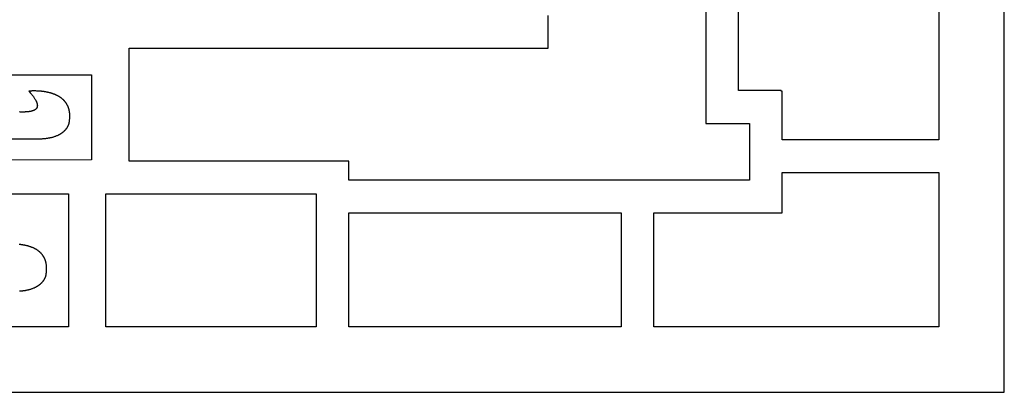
# Model space of a CAD drawing. Extents: x 0 to 758, y 0 to 338.
# Tile 5 of 6: x 457 to 758, y 0 to 114. Entities that reach past the tile are written whole.
import ezdxf

# ---------------------------------------------------------------- set-up
doc = ezdxf.new("R2010")
doc.units = 0
doc.layers.add('HOLE', color=7, linetype='CONTINUOUS')
doc.layers.add('OUTLINE', color=7, linetype='CONTINUOUS')

msp = doc.modelspace()

# ---------------------------------------------------------------- linework, layer by layer
at = {"layer": 'HOLE'}
for points in [[(738, 162.61), (738, 77.25), (690.03, 77.25), (690.03, 92.08), (689.79, 92.08), (689.79, 92.25), (676.74, 92.25), (676.74, 125.93)], [(666.74, 121.04), (666.74, 92.25), (666.74, 85.16), (666.74, 82.25), (680.03, 82.25), (680.03, 64.89), (557.52, 64.89), (557.52, 70.65), (490.28, 70.65), (490.28, 105.22), (618.53, 105.22), (618.53, 108.76), (618.53, 115.22)], [(453.55, 97.04), (478.8, 97.04), (478.8, 71.04), (276.4, 70.69)], [(453.55, 77.54), (462.73, 77.54), (462.93, 77.54), (463.12, 77.54), (463.32, 77.55), (463.51, 77.55), (463.7, 77.56), (463.9, 77.57), (464.09, 77.59), (464.29, 77.6), (464.58, 77.63), (464.88, 77.66), (465.02, 77.68), (465.17, 77.7), (465.32, 77.72), (465.46, 77.74), (465.65, 77.77), (465.83, 77.8), (466.02, 77.84), (466.2, 77.87), (466.39, 77.92), (466.58, 77.96), (466.76, 78.01), (466.95, 78.06), (467.13, 78.11), (467.32, 78.17), (467.5, 78.23), (467.68, 78.29), (467.86, 78.36), (468.04, 78.43), (468.22, 78.5), (468.4, 78.58), (468.57, 78.66), (468.66, 78.7), (468.75, 78.74), (468.83, 78.78), (468.92, 78.83), (469, 78.87), (469.09, 78.92), (469.17, 78.97), (469.25, 79.01), (469.33, 79.06), (469.42, 79.11), (469.5, 79.16), (469.58, 79.22), (469.66, 79.27), (469.73, 79.32), (469.81, 79.38), (469.89, 79.43), (469.96, 79.49), (470.04, 79.55), (470.11, 79.61), (470.19, 79.67), (470.26, 79.73), (470.33, 79.79), (470.4, 79.86), (470.47, 79.92), (470.54, 79.99), (470.61, 80.06), (470.68, 80.12), (470.74, 80.19), (470.81, 80.26), (470.87, 80.33), (470.94, 80.41), (471, 80.49), (471.07, 80.57), (471.13, 80.65), (471.19, 80.73), (471.25, 80.82), (471.31, 80.9), (471.37, 80.99), (471.43, 81.07), (471.48, 81.16), (471.53, 81.25), (471.58, 81.34), (471.61, 81.38), (471.63, 81.43), (471.66, 81.48), (471.68, 81.52), (471.7, 81.57), (471.72, 81.61), (471.74, 81.66), (471.77, 81.71), (471.78, 81.74), (471.8, 81.78), (471.81, 81.82), (471.82, 81.85), (471.84, 81.89), (471.85, 81.92), (471.86, 81.96), (471.87, 81.99), (471.88, 82.03), (471.89, 82.06), (471.9, 82.1), (471.91, 82.13), (471.93, 82.2), (471.94, 82.28), (471.96, 82.35), (471.97, 82.42), (471.98, 82.49), (472, 82.56), (472.02, 82.71), (472.04, 82.86), (472.06, 83.01), (472.08, 83.15), (472.09, 83.3), (472.11, 83.44), (472.12, 83.58), (472.13, 83.73), (472.14, 83.87), (472.15, 84.02), (472.16, 84.16), (472.16, 84.3), (472.16, 84.45), (472.16, 84.6), (472.16, 84.74), (472.15, 84.89), (472.15, 85.04), (472.14, 85.18), (472.12, 85.33), (472.11, 85.48), (472.09, 85.62), (472.07, 85.77), (472.04, 85.91), (472.03, 85.99), (472.01, 86.06), (472, 86.13), (471.98, 86.2), (471.97, 86.27), (471.95, 86.34), (471.92, 86.44), (471.89, 86.55), (471.86, 86.65), (471.83, 86.75), (471.8, 86.86), (471.77, 86.96), (471.73, 87.06), (471.7, 87.16), (471.66, 87.27), (471.62, 87.37), (471.57, 87.47), (471.53, 87.56), (471.48, 87.66), (471.44, 87.76), (471.41, 87.81), (471.39, 87.85), (471.36, 87.9), (471.33, 87.95), (471.31, 87.99), (471.29, 88.02), (471.25, 88.1), (471.15, 88.24), (471.11, 88.31), (471.06, 88.39), (471.04, 88.42), (471.02, 88.46), (471, 88.49), (470.98, 88.51), (470.97, 88.53), (470.96, 88.55), (470.95, 88.56), (470.92, 88.6), (470.9, 88.63), (470.87, 88.66), (470.82, 88.73), (470.76, 88.79), (470.71, 88.86), (470.66, 88.92), (470.64, 88.96), (470.61, 88.99), (470.58, 89.02), (470.57, 89.04), (470.56, 89.05), (470.54, 89.07), (470.53, 89.08), (470.5, 89.11), (470.47, 89.14), (470.44, 89.17), (470.38, 89.23), (470.32, 89.29), (470.21, 89.41), (470.15, 89.47), (470.12, 89.5), (470.11, 89.51), (470.09, 89.53), (470.08, 89.54), (470.06, 89.55), (470.03, 89.58), (469.97, 89.63), (469.84, 89.74), (469.72, 89.84), (469.65, 89.9), (469.62, 89.92), (469.59, 89.95), (469.56, 89.97), (469.52, 90), (469.46, 90.04), (469.32, 90.14), (469.19, 90.23), (469.12, 90.28), (469.08, 90.3), (469.05, 90.32), (469.02, 90.35), (468.98, 90.37), (468.91, 90.41), (468.77, 90.49), (468.66, 90.55), (468.55, 90.61), (468.44, 90.67), (468.33, 90.73), (468.22, 90.78), (468.11, 90.84), (468, 90.89), (467.89, 90.94), (467.77, 90.99), (467.66, 91.04), (467.55, 91.09), (467.43, 91.13), (467.32, 91.18), (467.2, 91.22), (467.08, 91.26), (466.97, 91.3), (466.82, 91.35), (466.67, 91.4), (466.53, 91.45), (466.38, 91.49), (466.23, 91.53), (466.08, 91.57), (465.93, 91.61), (465.78, 91.65), (465.63, 91.69), (465.48, 91.72), (465.33, 91.75), (465.18, 91.79), (465.03, 91.81), (464.88, 91.84), (464.72, 91.87), (464.57, 91.9), (464.42, 91.92), (464.27, 91.94), (464.11, 91.96), (463.96, 91.98), (463.81, 92), (463.65, 92.02), (463.5, 92.04), (463.35, 92.05), (463.19, 92.07), (463.04, 92.08), (462.88, 92.09), (462.73, 92.1), (462.58, 92.11), (462.42, 92.12), (462.11, 92.13), (461.81, 92.14), (461.66, 92.15), (461.5, 92.15), (461.35, 92.15), (461.2, 92.15), (461.04, 92.15), (460.89, 92.15), (460.74, 92.14), (460.59, 92.14), (460.43, 92.13), (460.28, 92.12), (460.13, 92.12), (459.98, 92.11), (459.82, 92.09), (459.67, 92.08), (459.87, 91.85), (460.07, 91.62), (460.17, 91.5), (460.27, 91.39), (460.37, 91.27), (460.47, 91.15), (460.56, 91.03), (460.66, 90.91), (460.75, 90.79), (460.84, 90.67), (460.93, 90.54), (461.02, 90.42), (461.11, 90.29), (461.2, 90.17), (461.3, 90.02), (461.4, 89.86), (461.5, 89.71), (461.59, 89.55), (461.64, 89.47), (461.68, 89.39), (461.73, 89.31), (461.77, 89.23), (461.81, 89.15), (461.85, 89.06), (461.89, 88.98), (461.93, 88.9), (461.95, 88.85), (461.97, 88.8), (461.99, 88.75), (462.01, 88.7), (462.03, 88.65), (462.05, 88.59), (462.06, 88.54), (462.08, 88.49), (462.1, 88.44), (462.11, 88.39), (462.12, 88.34), (462.14, 88.28), (462.15, 88.23), (462.16, 88.18), (462.17, 88.13), (462.18, 88.07), (462.19, 88.01), (462.2, 87.94), (462.21, 87.91), (462.21, 87.88), (462.22, 87.84), (462.22, 87.81), (462.22, 87.78), (462.22, 87.75), (462.23, 87.71), (462.23, 87.68), (462.23, 87.65), (462.23, 87.61), (462.23, 87.6), (462.23, 87.58), (462.22, 87.56), (462.22, 87.55), (462.22, 87.54), (462.22, 87.53), (462.22, 87.52), (462.22, 87.51), (462.22, 87.5), (462.22, 87.48), (462.21, 87.47), (462.21, 87.45), (462.2, 87.4), (462.19, 87.37), (462.19, 87.35), (462.19, 87.33), (462.18, 87.32), (462.18, 87.3), (462.18, 87.29), (462.17, 87.27), (462.17, 87.26), (462.17, 87.24), (462.16, 87.23), (462.16, 87.21), (462.15, 87.2), (462.15, 87.18), (462.15, 87.17), (462.14, 87.16), (462.14, 87.14), (462.13, 87.13), (462.12, 87.11), (462.12, 87.1), (462.11, 87.08), (462.11, 87.07), (462.1, 87.06), (462.09, 87.04), (462.09, 87.03), (462.08, 87.01), (462.08, 87), (462.07, 86.99), (462.06, 86.97), (462.05, 86.96), (462.05, 86.95), (462.04, 86.94), (462.03, 86.92), (462.02, 86.91), (462.01, 86.9), (462, 86.88), (461.99, 86.86), (461.96, 86.82), (461.95, 86.8), (461.95, 86.79), (461.94, 86.78), (461.93, 86.77), (461.92, 86.76), (461.92, 86.75), (461.91, 86.74), (461.91, 86.74), (461.91, 86.74), (461.91, 86.73), (461.9, 86.73), (461.9, 86.73), (461.89, 86.72), (461.89, 86.72), (461.89, 86.71), (461.88, 86.7), (461.86, 86.69), (461.85, 86.68), (461.84, 86.67), (461.78, 86.6), (461.76, 86.58), (461.75, 86.57), (461.74, 86.56), (461.73, 86.56), (461.73, 86.55), (461.72, 86.54), (461.71, 86.53), (461.69, 86.52), (461.67, 86.5), (461.65, 86.48), (461.63, 86.47), (461.61, 86.45), (461.59, 86.44), (461.56, 86.42), (461.54, 86.41), (461.52, 86.39), (461.5, 86.38), (461.48, 86.36), (461.46, 86.35), (461.44, 86.34), (461.41, 86.32), (461.39, 86.31), (461.37, 86.3), (461.32, 86.27), (461.28, 86.25), (461.23, 86.23), (461.19, 86.2), (461.14, 86.18), (461.09, 86.16), (461.04, 86.14), (461, 86.13), (460.95, 86.11), (460.9, 86.09), (460.85, 86.07), (460.8, 86.06), (460.75, 86.04), (460.7, 86.03), (460.6, 86), (460.5, 85.97), (460.4, 85.95), (460.3, 85.92), (460.2, 85.9), (460.13, 85.89), (460.06, 85.87), (459.98, 85.86), (459.91, 85.84), (459.76, 85.82), (459.61, 85.8), (459.46, 85.78), (459.31, 85.77), (459.16, 85.75), (459, 85.74), (458.85, 85.73), (458.7, 85.72), (458.55, 85.72), (458.4, 85.71), (458.09, 85.71), (457.79, 85.7), (457.62, 85.7), (457.45, 85.71), (457.28, 85.71), (457.11, 85.71), (456.77, 85.72)], [(446.47, 60.65), (471.72, 60.65), (471.72, 20), (314.6, 20)], [(456.82, 30.99), (457.01, 31), (457.2, 31.02), (457.5, 31.04), (457.79, 31.07), (457.94, 31.09), (458.09, 31.11), (458.23, 31.13), (458.38, 31.15), (458.57, 31.18), (458.75, 31.21), (458.94, 31.25), (459.12, 31.29), (459.31, 31.33), (459.5, 31.37), (459.68, 31.42), (459.87, 31.47), (460.05, 31.52), (460.24, 31.58), (460.42, 31.64), (460.6, 31.7), (460.78, 31.77), (460.96, 31.84), (461.14, 31.91), (461.32, 31.99), (461.49, 32.07), (461.58, 32.11), (461.67, 32.15), (461.75, 32.2), (461.84, 32.24), (461.92, 32.29), (462, 32.33), (462.09, 32.38), (462.17, 32.43), (462.25, 32.48), (462.33, 32.53), (462.41, 32.58), (462.49, 32.63), (462.57, 32.68), (462.65, 32.74), (462.73, 32.79), (462.81, 32.85), (462.88, 32.91), (462.96, 32.96), (463.03, 33.02), (463.11, 33.08), (463.18, 33.15), (463.25, 33.21), (463.32, 33.27), (463.39, 33.34), (463.46, 33.4), (463.53, 33.47), (463.59, 33.54), (463.66, 33.61), (463.72, 33.68), (463.79, 33.75), (463.86, 33.83), (463.92, 33.9), (463.99, 33.98), (464.05, 34.07), (464.11, 34.15), (464.17, 34.23), (464.23, 34.32), (464.29, 34.4), (464.35, 34.49), (464.4, 34.57), (464.45, 34.66), (464.5, 34.75), (464.53, 34.8), (464.55, 34.84), (464.57, 34.89), (464.6, 34.93), (464.62, 34.98), (464.64, 35.03), (464.66, 35.07), (464.68, 35.12), (464.7, 35.16), (464.71, 35.19), (464.73, 35.23), (464.74, 35.26), (464.75, 35.3), (464.77, 35.34), (464.78, 35.37), (464.79, 35.41), (464.8, 35.44), (464.81, 35.48), (464.82, 35.51), (464.83, 35.55), (464.85, 35.62), (464.86, 35.69), (464.88, 35.76), (464.89, 35.83), (464.9, 35.9), (464.91, 35.98), (464.94, 36.13), (464.96, 36.28), (464.98, 36.42), (465, 36.56), (465.01, 36.71), (465.03, 36.85), (465.04, 37), (465.05, 37.14), (465.06, 37.28), (465.07, 37.43), (465.08, 37.57), (465.08, 37.71), (465.08, 37.86), (465.08, 38), (465.08, 38.15), (465.07, 38.29), (465.06, 38.44), (465.05, 38.59), (465.04, 38.73), (465.02, 38.88), (465.01, 39.03), (464.98, 39.17), (464.96, 39.31), (464.95, 39.38), (464.93, 39.45), (464.92, 39.52), (464.9, 39.59), (464.88, 39.66), (464.87, 39.73), (464.84, 39.84), (464.81, 39.94), (464.78, 40.04), (464.75, 40.14), (464.72, 40.25), (464.69, 40.35), (464.65, 40.45), (464.61, 40.55), (464.58, 40.65), (464.54, 40.75), (464.49, 40.85), (464.45, 40.95), (464.4, 41.04), (464.38, 41.09), (464.36, 41.14), (464.33, 41.19), (464.3, 41.23), (464.28, 41.28), (464.25, 41.33), (464.23, 41.36), (464.21, 41.4), (464.16, 41.47), (464.07, 41.61), (464.03, 41.68), (463.98, 41.75), (463.96, 41.79), (463.94, 41.83), (463.91, 41.86), (463.9, 41.88), (463.89, 41.9), (463.88, 41.91), (463.87, 41.93), (463.84, 41.96), (463.81, 41.99), (463.79, 42.02), (463.73, 42.09), (463.68, 42.15), (463.63, 42.22), (463.58, 42.28), (463.55, 42.31), (463.53, 42.35), (463.5, 42.38), (463.49, 42.39), (463.47, 42.41), (463.46, 42.42), (463.45, 42.44), (463.42, 42.47), (463.39, 42.5), (463.36, 42.53), (463.3, 42.58), (463.24, 42.64), (463.13, 42.76), (463.07, 42.81), (463.04, 42.84), (463.03, 42.86), (463.01, 42.87), (463, 42.88), (462.98, 42.9), (462.95, 42.92), (462.89, 42.97), (462.76, 43.07), (462.63, 43.18), (462.57, 43.23), (462.54, 43.25), (462.51, 43.28), (462.48, 43.3), (462.44, 43.33), (462.37, 43.37), (462.24, 43.46), (462.1, 43.55), (462.04, 43.6), (462, 43.62), (461.97, 43.64), (461.93, 43.66), (461.9, 43.68), (461.83, 43.72), (461.68, 43.8), (461.58, 43.86), (461.47, 43.92), (461.36, 43.97), (461.25, 44.03), (461.14, 44.08), (461.03, 44.13), (460.92, 44.18), (460.8, 44.23), (460.69, 44.28), (460.58, 44.32), (460.46, 44.37), (460.35, 44.41), (460.23, 44.45), (460.12, 44.49), (460, 44.53), (459.88, 44.57), (459.74, 44.62), (459.59, 44.66), (459.44, 44.71), (459.29, 44.75), (459.15, 44.79), (459, 44.82), (458.85, 44.86), (458.7, 44.89), (458.55, 44.93), (458.4, 44.96), (458.24, 44.99), (458.09, 45.01), (457.94, 45.04), (457.79, 45.06), (457.64, 45.09), (457.49, 45.11), (457.33, 45.13), (457.18, 45.15), (457.03, 45.17), (456.87, 45.18), (456.72, 45.2)]]:
    msp.add_lwpolyline(points, dxfattribs=at)
for points in [[(738, 20), (650.83, 20), (650.83, 54.89), (680.03, 54.89), (690.03, 54.89), (690.03, 64.89), (690.03, 67.25), (738, 67.25)], [(483.2, 20), (483.2, 60.65), (547.52, 60.65), (547.52, 20)], [(557.52, 20), (557.52, 54.89), (640.83, 54.89), (640.83, 20)]]:
    msp.add_lwpolyline(points, close=True, dxfattribs=at)
at = {"layer": 'OUTLINE'}
msp.add_lwpolyline([(20, 338), (0, 338), (0, 318), (0, 20), (0, 0), (20, 0), (738, 0), (758, 0), (758, 20), (758, 318), (758, 338), (738, 338)], close=True, dxfattribs=at)

doc.saveas('drawing.dxf')
